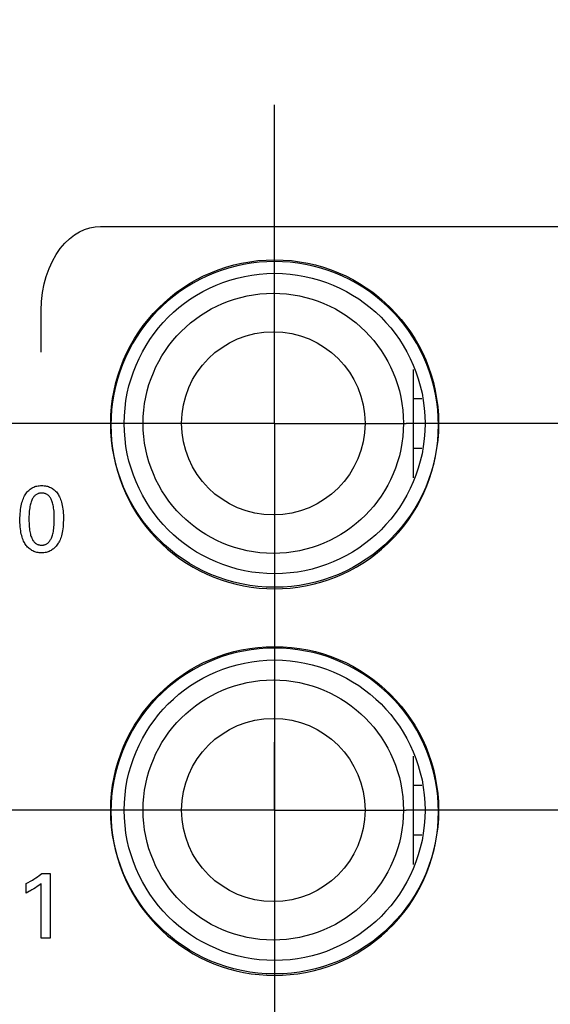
# Model space of a CAD drawing. Header units: inches. Extents: x 0.2 to 16.8, y 0.1 to 10.8.
# Tile 24 of 47: x 4.178 to 4.572, y 6.643 to 7.374. Entities that reach past the tile are written whole.
import ezdxf

# ---------------------------------------------------------------- set-up
doc = ezdxf.new("R2010")
doc.units = ezdxf.units.IN
doc.header["$LTSCALE"] = 0.935
doc.header["$MEASUREMENT"] = 0
doc.linetypes.add('CENTER', pattern=[0.6, 0.375, -0.075, 0.075, -0.075])
doc.layers.get('0').update_dxf_attribs({"linetype": 'CONTINUOUS'})
for name, color, linetype in [('ARTWORK', 7, 'CONTINUOUS'), ('DEFAULT_1', 7, 'CENTER'), ('DIMENSIONS', 7, 'CONTINUOUS')]:
    doc.layers.add(name, color=color, linetype=linetype)
doc.styles.get("Standard").update_dxf_attribs({"font": 'txt', "width": 0.8})
doc.dimstyles.new('DIMSTYLE_2', dxfattribs={"dimtxt": 0.125, "dimasz": 0.18, "dimexe": 0.18, "dimexo": 0.0625, "dimgap": 0.09, "dimtad": 0, "dimtih": 1, "dimtoh": 1, "dimdec": 3, "dimzin": 4, "dimdsep": 46, "dimtxsty": 'STANDARD', "dimblk": '_FILLED', "dimblk1": '_FILLED', "dimblk2": '_FILLED', "dimcen": 0.09, "dimadec": 0, "dimazin": 0, "dimtp": 0.001, "dimtm": 0.001, "dimtfac": 1, "dimtdec": 3, "dimtofl": 0, "dimtmove": 0, "dimatfit": 3, "dimldrblk": '_FILLED', "dimfxl": 1, "dimtolj": 1, "dimtzin": 4, "dimarcsym": 0})

# ---------------------------------------------------------------- blocks, each defined once
blk = doc.blocks.new('*D16')
at = {"layer": 'DIMENSIONS', "color": 2, "linetype": 'CONTINUOUS'}
blk.add_line((4.18497, 3.19738), (3.43997, 3.19738), dxfattribs=at)
at = {"layer": 'DIMENSIONS', "color": 2, "linetype": 'CONTINUOUS', "width": 0.8}
for s, p in [('[', (2.57747, 3.13488)), (']', (3.27747, 3.13488)), ('4.819', (1.95247, 3.13488)), ('122.41', (2.67747, 3.13488))]:
    blk.add_text(s, height=0.125, dxfattribs=at).set_placement(p)
blk = doc.blocks.new('_FILLED')
at = {"color": 0, "linetype": 'BYBLOCK'}
blk.add_solid([(0, 0), (-1, 0.1736), (-1, -0.1736)], dxfattribs=at)
blk = doc.blocks.new('*D21')
at = {"layer": 'DIMENSIONS', "color": 2, "linetype": 'CONTINUOUS'}
blk.add_line((4.36747, 7.012), (4.36747, 2.31488), dxfattribs=at)
at = {"layer": 'DIMENSIONS', "color": 2, "linetype": 'CONTINUOUS', "width": 0.8}
for s, p in [(']', (4.42997, 2.15238)), ('1.37', (4.42997, 1.75238)), ('[', (4.42997, 1.65238)), ('.054', (4.42997, 1.12738)), ('10X -', (4.42997, 0.62738))]:
    blk.add_text(s, height=0.125, rotation=90, dxfattribs=at).set_placement(p)
blk = doc.blocks.new('*D22')
at = {"layer": 'DIMENSIONS', "color": 2, "linetype": 'CONTINUOUS'}
blk.add_line((4.70147, 7.012), (4.70147, 2.31488), dxfattribs=at)
at = {"layer": 'DIMENSIONS', "color": 2, "linetype": 'CONTINUOUS', "width": 0.8}
for s, p in [(']', (4.76397, 2.15238)), ('7.11', (4.76397, 1.75238)), ('[', (4.76397, 1.65238)), ('.280', (4.76397, 1.12738)), ('9X ', (4.76397, 0.82738))]:
    blk.add_text(s, height=0.125, rotation=90, dxfattribs=at).set_placement(p)
blk = doc.blocks.new('*D23')
at = {"layer": 'DIMENSIONS', "color": 2, "linetype": 'CONTINUOUS'}
for p, q in [((4.70947, 4.33777), (4.70947, 2.88968)), ((4.70947, 2.88968), (4.88728, 2.61657)), ((4.88728, 2.61657), (4.88728, 2.31488))]:
    blk.add_line(p, q, dxfattribs=at)
at = {"layer": 'DIMENSIONS', "color": 2, "linetype": 'CONTINUOUS', "width": 0.8}
for s, p in [(']', (4.94978, 2.15238)), ('7.32', (4.94978, 1.75238)), ('[', (4.94978, 1.65238)), ('.288', (4.94978, 1.12738))]:
    blk.add_text(s, height=0.125, rotation=90, dxfattribs=at).set_placement(p)

msp = doc.modelspace()

# ---------------------------------------------------------------- linework, layer by layer
at = {"color": 7, "linetype": 'CONTINUOUS'}
for p, q in [((4.47047, 7.03429), (4.47047, 7.11471)), ((4.47047, 7.09315), (4.47651, 7.09315)), ((4.47047, 7.05615), (4.47655, 7.05615)), ((4.47047, 6.74729), (4.47047, 6.82771)), ((4.47047, 6.80615), (4.47651, 6.80615)), ((4.47047, 6.76915), (4.47655, 6.76915))]:
    msp.add_line(p, q, dxfattribs=at)
for centre, radius in [((4.36747, 7.0745), 0.1215), ((4.36747, 7.0745), 0.1115), ((4.36647, 7.07465), 0.0965), ((4.36647, 7.07465), 0.068), ((4.36747, 6.7875), 0.1215), ((4.36747, 6.7875), 0.1115), ((4.36647, 6.78765), 0.0965), ((4.36647, 6.78765), 0.068)]:
    msp.add_circle(centre, radius, dxfattribs=at)
at = {"layer": 'ARTWORK', "color": 7, "linetype": 'CONTINUOUS'}
for p, q in [((4.22661, 7.21856), (4.23051, 7.21983)), ((4.23051, 7.21983), (4.23446, 7.22059)), ((4.23446, 7.22059), (4.23845, 7.22084)), ((4.23845, 7.22084), (4.83009, 7.22084)), ((4.2154, 7.21163), (4.21904, 7.21447)), ((4.21904, 7.21447), (4.22279, 7.21678)), ((4.22279, 7.21678), (4.22661, 7.21856)), ((4.20858, 7.20431), (4.2119, 7.20824)), ((4.2119, 7.20824), (4.2154, 7.21163)), ((4.20269, 7.19489), (4.2055, 7.19985)), ((4.2055, 7.19985), (4.20858, 7.20431)), ((4.20022, 7.18946), (4.20269, 7.19489)), ((4.33889, 7.19135), (4.33334, 7.18987)), ((4.3445, 7.19256), (4.33889, 7.19135)), ((4.35018, 7.19351), (4.3445, 7.19256)), ((4.3559, 7.19419), (4.35018, 7.19351)), ((4.36167, 7.1946), (4.3559, 7.19419)), ((4.36748, 7.19473), (4.36167, 7.1946)), ((4.37329, 7.1946), (4.36748, 7.19473)), ((4.37905, 7.19419), (4.37329, 7.1946)), ((4.38478, 7.19351), (4.37905, 7.19419)), ((4.39045, 7.19256), (4.38478, 7.19351)), ((4.39606, 7.19135), (4.39045, 7.19256)), ((4.40161, 7.18987), (4.39606, 7.19135)), ((4.19663, 7.1781), (4.19814, 7.18363)), ((4.19814, 7.18363), (4.20022, 7.18946)), ((4.31721, 7.18388), (4.31203, 7.18137)), ((4.32249, 7.18613), (4.31721, 7.18388)), ((4.32788, 7.18813), (4.32249, 7.18613)), ((4.33334, 7.18987), (4.32788, 7.18813)), ((4.40708, 7.18813), (4.40161, 7.18987)), ((4.41246, 7.18613), (4.40708, 7.18813)), ((4.41774, 7.18387), (4.41246, 7.18613)), ((4.42292, 7.18137), (4.41774, 7.18387)), ((4.19539, 7.1717), (4.19663, 7.1781)), ((4.30697, 7.17861), (4.30205, 7.17562)), ((4.31203, 7.18137), (4.30697, 7.17861)), ((4.42798, 7.17861), (4.42292, 7.18137)), ((4.43291, 7.17562), (4.42798, 7.17861)), ((4.19464, 7.1651), (4.19539, 7.1717)), ((4.29263, 7.16893), (4.28816, 7.16526)), ((4.29726, 7.17239), (4.29263, 7.16893)), ((4.30205, 7.17562), (4.29726, 7.17239)), ((4.43769, 7.17239), (4.43291, 7.17562)), ((4.44233, 7.16893), (4.43769, 7.17239)), ((4.4468, 7.16525), (4.44233, 7.16893)), ((4.19439, 7.15836), (4.19464, 7.1651)), ((4.28386, 7.16137), (4.27976, 7.15728)), ((4.28816, 7.16526), (4.28386, 7.16137)), ((4.45109, 7.16136), (4.4468, 7.16525)), ((4.45148, 7.16099), (4.45109, 7.16136)), ((4.19439, 7.12739), (4.19439, 7.15836)), ((4.27938, 7.15689), (4.2755, 7.1526)), ((4.27976, 7.15728), (4.27938, 7.15689)), ((4.45557, 7.15688), (4.45148, 7.16099)), ((4.45946, 7.15259), (4.45557, 7.15688)), ((4.27182, 7.14813), (4.26836, 7.14349)), ((4.2755, 7.1526), (4.27182, 7.14813)), ((4.46314, 7.14812), (4.45946, 7.15259)), ((4.46659, 7.14349), (4.46314, 7.14812)), ((4.26836, 7.14349), (4.26513, 7.13871)), ((4.46982, 7.1387), (4.46659, 7.14349)), ((4.26214, 7.13378), (4.25939, 7.12872)), ((4.26513, 7.13871), (4.26214, 7.13378)), ((4.47282, 7.13377), (4.46982, 7.1387)), ((4.47557, 7.12871), (4.47282, 7.13377)), ((4.25939, 7.12872), (4.25688, 7.12354)), ((4.47808, 7.12354), (4.47557, 7.12871)), ((4.25462, 7.11826), (4.25262, 7.11288)), ((4.25688, 7.12354), (4.25462, 7.11826)), ((4.48034, 7.11825), (4.47808, 7.12354)), ((4.48234, 7.11287), (4.48034, 7.11825)), ((4.25262, 7.11288), (4.25088, 7.10741)), ((4.48408, 7.1074), (4.48234, 7.11287)), ((4.25088, 7.10741), (4.2494, 7.10186)), ((4.48556, 7.10186), (4.48408, 7.1074)), ((4.24819, 7.09625), (4.24724, 7.09058)), ((4.2494, 7.10186), (4.24819, 7.09625)), ((4.48677, 7.09624), (4.48556, 7.10186)), ((4.48772, 7.09057), (4.48677, 7.09624)), ((4.24724, 7.09058), (4.24656, 7.08485)), ((4.48839, 7.08485), (4.48772, 7.09057)), ((4.24656, 7.08485), (4.24616, 7.07908)), ((4.4888, 7.07908), (4.48839, 7.08485)), ((4.24616, 7.07908), (4.24602, 7.07327)), ((4.48894, 7.07327), (4.4888, 7.07908)), ((4.24602, 7.07327), (4.24616, 7.06747)), ((4.24616, 7.06747), (4.24656, 7.0617)), ((4.48839, 7.0617), (4.4888, 7.06747)), ((4.4888, 7.06747), (4.48894, 7.07327)), ((4.24656, 7.0617), (4.24724, 7.05597)), ((4.48772, 7.05597), (4.48839, 7.0617)), ((4.24724, 7.05597), (4.24819, 7.0503)), ((4.48677, 7.0503), (4.48772, 7.05597)), ((4.24819, 7.0503), (4.2494, 7.04468)), ((4.2494, 7.04468), (4.25088, 7.03914)), ((4.48408, 7.03914), (4.48556, 7.04469)), ((4.48556, 7.04469), (4.48677, 7.0503)), ((4.25088, 7.03914), (4.25262, 7.03367)), ((4.48234, 7.03368), (4.48408, 7.03914)), ((4.25262, 7.03367), (4.25462, 7.02829)), ((4.48034, 7.02829), (4.48234, 7.03368)), ((4.18301, 7.02232), (4.18351, 7.02302)), ((4.18351, 7.02302), (4.18403, 7.02368)), ((4.18403, 7.02368), (4.18457, 7.02429)), ((4.18457, 7.02429), (4.18513, 7.02486)), ((4.18513, 7.02486), (4.18571, 7.02538)), ((4.18571, 7.02538), (4.18632, 7.02586)), ((4.18632, 7.02586), (4.18695, 7.0263)), ((4.18695, 7.0263), (4.1876, 7.02669)), ((4.1876, 7.02669), (4.18828, 7.02705)), ((4.18828, 7.02705), (4.18898, 7.02737)), ((4.18898, 7.02737), (4.18971, 7.02765)), ((4.18971, 7.02765), (4.19047, 7.02788)), ((4.19047, 7.02788), (4.19126, 7.02808)), ((4.19126, 7.02808), (4.19209, 7.02824)), ((4.19209, 7.02824), (4.19294, 7.02835)), ((4.19273, 7.02263), (4.19226, 7.02249)), ((4.19322, 7.02274), (4.19273, 7.02263)), ((4.19294, 7.02835), (4.19384, 7.02842)), ((4.19374, 7.02282), (4.19322, 7.02274)), ((4.19428, 7.02287), (4.19374, 7.02282)), ((4.19384, 7.02842), (4.19477, 7.02844)), ((4.19484, 7.02289), (4.19428, 7.02287)), ((4.19477, 7.02844), (4.19572, 7.02842)), ((4.1954, 7.02287), (4.19484, 7.02289)), ((4.19595, 7.02282), (4.1954, 7.02287)), ((4.19572, 7.02842), (4.19664, 7.02835)), ((4.19646, 7.02274), (4.19595, 7.02282)), ((4.19696, 7.02263), (4.19646, 7.02274)), ((4.19664, 7.02835), (4.19752, 7.02824)), ((4.19743, 7.02249), (4.19696, 7.02263)), ((4.19752, 7.02824), (4.19836, 7.02808)), ((4.19836, 7.02808), (4.19916, 7.02788)), ((4.19916, 7.02788), (4.19994, 7.02765)), ((4.19994, 7.02765), (4.20068, 7.02737)), ((4.20068, 7.02737), (4.20139, 7.02706)), ((4.20139, 7.02706), (4.20208, 7.0267)), ((4.20208, 7.0267), (4.20273, 7.02631)), ((4.20273, 7.02631), (4.20337, 7.02588)), ((4.20337, 7.02588), (4.20397, 7.0254)), ((4.20397, 7.0254), (4.20456, 7.02489)), ((4.20456, 7.02489), (4.20512, 7.02433)), ((4.20512, 7.02433), (4.20566, 7.02373)), ((4.20566, 7.02373), (4.20618, 7.02309)), ((4.20618, 7.02309), (4.20667, 7.02239)), ((4.25462, 7.02829), (4.25688, 7.023)), ((4.25688, 7.023), (4.25938, 7.01782)), ((4.47557, 7.01783), (4.47808, 7.02301)), ((4.47808, 7.02301), (4.48034, 7.02829)), ((4.17985, 7.01465), (4.18016, 7.01583)), ((4.18016, 7.01583), (4.18049, 7.01693)), ((4.18049, 7.01693), (4.18085, 7.01798)), ((4.18085, 7.01798), (4.18123, 7.01896)), ((4.18123, 7.01896), (4.18164, 7.01988)), ((4.18164, 7.01988), (4.18207, 7.02075)), ((4.18207, 7.02075), (4.18253, 7.02156)), ((4.18253, 7.02156), (4.18301, 7.02232)), ((4.18668, 7.0155), (4.18645, 7.01468)), ((4.18692, 7.01627), (4.18668, 7.0155)), ((4.18718, 7.01698), (4.18692, 7.01627)), ((4.18746, 7.01764), (4.18718, 7.01698)), ((4.18775, 7.01825), (4.18746, 7.01764)), ((4.18806, 7.01881), (4.18775, 7.01825)), ((4.18837, 7.01932), (4.18806, 7.01881)), ((4.1887, 7.0198), (4.18837, 7.01932)), ((4.18904, 7.02023), (4.1887, 7.0198)), ((4.1894, 7.02063), (4.18904, 7.02023)), ((4.18976, 7.02099), (4.1894, 7.02063)), ((4.19014, 7.02132), (4.18976, 7.02099)), ((4.19054, 7.02161), (4.19014, 7.02132)), ((4.19094, 7.02188), (4.19054, 7.02161)), ((4.19136, 7.02211), (4.19094, 7.02188)), ((4.1918, 7.02231), (4.19136, 7.02211)), ((4.19226, 7.02249), (4.1918, 7.02231)), ((4.19766, 7.02241), (4.19743, 7.02249)), ((4.19788, 7.02232), (4.19766, 7.02241)), ((4.19832, 7.02212), (4.19788, 7.02232)), ((4.19873, 7.02189), (4.19832, 7.02212)), ((4.19913, 7.02163), (4.19873, 7.02189)), ((4.19952, 7.02134), (4.19913, 7.02163)), ((4.19989, 7.02102), (4.19952, 7.02134)), ((4.20025, 7.02066), (4.19989, 7.02102)), ((4.20059, 7.02027), (4.20025, 7.02066)), ((4.20092, 7.01984), (4.20059, 7.02027)), ((4.20124, 7.01937), (4.20092, 7.01984)), ((4.20155, 7.01886), (4.20124, 7.01937)), ((4.20184, 7.0183), (4.20155, 7.01886)), ((4.20212, 7.01769), (4.20184, 7.0183)), ((4.20239, 7.01703), (4.20212, 7.01769)), ((4.20264, 7.01632), (4.20239, 7.01703)), ((4.20288, 7.01554), (4.20264, 7.01632)), ((4.2031, 7.0147), (4.20288, 7.01554)), ((4.20667, 7.02239), (4.20715, 7.02165)), ((4.20715, 7.02165), (4.2076, 7.02086)), ((4.2076, 7.02086), (4.20802, 7.02001)), ((4.20802, 7.02001), (4.20842, 7.0191)), ((4.20842, 7.0191), (4.2088, 7.01814)), ((4.2088, 7.01814), (4.20915, 7.01712)), ((4.20915, 7.01712), (4.20947, 7.01603)), ((4.20947, 7.01603), (4.20977, 7.01488)), ((4.25938, 7.01782), (4.26214, 7.01277)), ((4.47282, 7.01277), (4.47557, 7.01783)), ((4.17883, 7.0078), (4.17896, 7.0093)), ((4.17896, 7.0093), (4.17913, 7.01074)), ((4.17913, 7.01074), (4.17934, 7.01211)), ((4.17934, 7.01211), (4.17958, 7.01342)), ((4.17958, 7.01342), (4.17985, 7.01465)), ((4.18548, 7.00826), (4.1854, 7.0069)), ((4.18559, 7.00953), (4.18548, 7.00826)), ((4.18572, 7.01071), (4.18559, 7.00953)), ((4.18587, 7.01181), (4.18572, 7.01071)), ((4.18604, 7.01283), (4.18587, 7.01181)), ((4.18623, 7.01379), (4.18604, 7.01283)), ((4.18645, 7.01468), (4.18623, 7.01379)), ((4.2033, 7.01379), (4.2031, 7.0147)), ((4.20348, 7.0128), (4.2033, 7.01379)), ((4.20365, 7.01173), (4.20348, 7.0128)), ((4.20379, 7.01058), (4.20365, 7.01173)), ((4.20391, 7.00933), (4.20379, 7.01058)), ((4.20401, 7.00798), (4.20391, 7.00933)), ((4.20408, 7.00651), (4.20401, 7.00798)), ((4.20977, 7.01488), (4.21003, 7.01366)), ((4.21003, 7.01366), (4.21026, 7.01238)), ((4.21026, 7.01238), (4.21046, 7.01102)), ((4.21046, 7.01102), (4.21062, 7.0096)), ((4.21062, 7.0096), (4.21074, 7.0081)), ((4.21074, 7.0081), (4.21082, 7.00654)), ((4.26214, 7.01277), (4.26513, 7.00784)), ((4.46982, 7.00785), (4.47282, 7.01277)), ((4.17866, 7.00295), (4.17868, 7.00462)), ((4.17866, 7.0029), (4.17866, 7.00295)), ((4.17868, 7.0011), (4.17866, 7.0029)), ((4.17868, 7.00462), (4.17873, 7.00623)), ((4.17875, 6.99941), (4.17868, 7.0011)), ((4.17873, 7.00623), (4.17883, 7.0078)), ((4.18533, 7.00384), (4.18532, 7.00324)), ((4.18532, 7.00324), (4.18534, 7.00193)), ((4.18535, 7.00543), (4.18533, 7.00384)), ((4.18534, 7.00193), (4.18538, 7.00044)), ((4.1854, 7.0069), (4.18535, 7.00543)), ((4.20407, 7.0003), (4.20412, 7.00172)), ((4.20412, 7.00491), (4.20408, 7.00651)), ((4.20414, 7.00339), (4.20412, 7.00491)), ((4.20412, 7.00172), (4.20414, 7.00324)), ((4.20414, 7.00324), (4.20414, 7.00339)), ((4.21081, 7.001), (4.21072, 6.9993)), ((4.21086, 7.00284), (4.21081, 7.001)), ((4.21082, 7.00654), (4.21086, 7.0049)), ((4.21086, 7.0049), (4.21087, 7.00401)), ((4.21087, 7.00401), (4.21086, 7.00284)), ((4.26513, 7.00784), (4.26836, 7.00305)), ((4.26836, 7.00305), (4.27182, 6.99842)), ((4.46314, 6.99842), (4.46659, 7.00306)), ((4.46659, 7.00306), (4.46982, 7.00785)), ((4.17886, 6.99783), (4.17875, 6.99941)), ((4.17901, 6.99635), (4.17886, 6.99783)), ((4.17919, 6.99497), (4.17901, 6.99635)), ((4.17941, 6.99367), (4.17919, 6.99497)), ((4.17967, 6.99245), (4.17941, 6.99367)), ((4.18538, 7.00044), (4.18545, 6.99904)), ((4.18545, 6.99904), (4.18554, 6.99774)), ((4.18554, 6.99774), (4.18567, 6.99653)), ((4.18567, 6.99653), (4.18581, 6.99541)), ((4.18581, 6.99541), (4.18598, 6.99436)), ((4.18598, 6.99436), (4.18617, 6.99339)), ((4.18617, 6.99339), (4.18638, 6.99248)), ((4.20303, 6.99253), (4.20325, 6.99342)), ((4.20325, 6.99342), (4.20344, 6.99439)), ((4.20344, 6.99439), (4.20361, 6.99542)), ((4.20361, 6.99542), (4.20377, 6.99652)), ((4.20377, 6.99652), (4.20389, 6.9977)), ((4.20389, 6.9977), (4.204, 6.99896)), ((4.204, 6.99896), (4.20407, 7.0003)), ((4.20999, 6.99354), (4.20972, 6.99233)), ((4.21022, 6.99484), (4.20999, 6.99354)), ((4.21042, 6.99622), (4.21022, 6.99484)), ((4.21059, 6.99771), (4.21042, 6.99622)), ((4.21072, 6.9993), (4.21059, 6.99771)), ((4.27182, 6.99842), (4.2755, 6.99395)), ((4.2755, 6.99395), (4.27938, 6.98966)), ((4.45557, 6.98966), (4.45946, 6.99396)), ((4.45946, 6.99396), (4.46314, 6.99842)), ((4.17995, 6.9913), (4.17967, 6.99245)), ((4.18027, 6.99021), (4.17995, 6.9913)), ((4.18061, 6.98918), (4.18027, 6.99021)), ((4.18099, 6.98819), (4.18061, 6.98918)), ((4.18141, 6.98723), (4.18099, 6.98819)), ((4.18179, 6.98644), (4.18141, 6.98723)), ((4.18196, 6.98611), (4.18179, 6.98644)), ((4.18236, 6.98538), (4.18196, 6.98611)), ((4.18638, 6.99248), (4.1866, 6.99165)), ((4.1866, 6.99165), (4.18685, 6.99087)), ((4.18685, 6.99087), (4.18711, 6.99015)), ((4.18711, 6.99015), (4.18738, 6.98949)), ((4.18738, 6.98949), (4.18767, 6.98887)), ((4.18767, 6.98887), (4.18797, 6.98831)), ((4.18797, 6.98831), (4.18828, 6.98779)), ((4.18828, 6.98779), (4.1886, 6.98732)), ((4.1886, 6.98732), (4.18894, 6.98688)), ((4.18894, 6.98688), (4.18929, 6.98648)), ((4.18929, 6.98648), (4.18965, 6.98612)), ((4.18965, 6.98612), (4.19003, 6.98579)), ((4.19933, 6.98581), (4.19971, 6.98614)), ((4.19971, 6.98614), (4.20007, 6.9865)), ((4.20007, 6.9865), (4.20043, 6.9869)), ((4.20043, 6.9869), (4.20077, 6.98734)), ((4.20077, 6.98734), (4.2011, 6.98782)), ((4.2011, 6.98782), (4.20142, 6.98835)), ((4.20142, 6.98835), (4.20172, 6.98891)), ((4.20172, 6.98891), (4.20201, 6.98953)), ((4.20201, 6.98953), (4.20229, 6.9902)), ((4.20229, 6.9902), (4.20256, 6.99092)), ((4.20256, 6.99092), (4.2028, 6.99169)), ((4.2028, 6.99169), (4.20303, 6.99253)), ((4.20728, 6.98601), (4.20704, 6.98561)), ((4.20751, 6.98641), (4.20728, 6.98601)), ((4.20796, 6.98726), (4.20751, 6.98641)), ((4.20837, 6.98816), (4.20796, 6.98726)), ((4.20875, 6.98911), (4.20837, 6.98816)), ((4.2091, 6.99012), (4.20875, 6.98911)), ((4.20943, 6.99119), (4.2091, 6.99012)), ((4.20972, 6.99233), (4.20943, 6.99119)), ((4.27938, 6.98966), (4.27976, 6.98926)), ((4.27976, 6.98926), (4.28386, 6.98518)), ((4.45148, 6.98555), (4.45557, 6.98966)), ((4.18281, 6.98468), (4.18236, 6.98538)), ((4.1833, 6.984), (4.18281, 6.98468)), ((4.18382, 6.98336), (4.1833, 6.984)), ((4.18437, 6.98275), (4.18382, 6.98336)), ((4.18495, 6.98218), (4.18437, 6.98275)), ((4.18556, 6.98164), (4.18495, 6.98218)), ((4.1862, 6.98114), (4.18556, 6.98164)), ((4.18686, 6.98069), (4.1862, 6.98114)), ((4.18754, 6.98027), (4.18686, 6.98069)), ((4.18825, 6.9799), (4.18754, 6.98027)), ((4.18897, 6.97957), (4.18825, 6.9799)), ((4.18972, 6.97928), (4.18897, 6.97957)), ((4.19049, 6.97903), (4.18972, 6.97928)), ((4.19003, 6.98579), (4.19042, 6.9855)), ((4.19042, 6.9855), (4.19082, 6.98524)), ((4.19128, 6.97883), (4.19049, 6.97903)), ((4.19082, 6.98524), (4.19124, 6.985)), ((4.19124, 6.985), (4.19168, 6.9848)), ((4.19208, 6.97867), (4.19128, 6.97883)), ((4.19168, 6.9848), (4.19213, 6.98463)), ((4.19291, 6.97856), (4.19208, 6.97867)), ((4.19213, 6.98463), (4.19236, 6.98455)), ((4.19236, 6.98455), (4.1926, 6.98449)), ((4.1926, 6.98449), (4.19309, 6.98437)), ((4.19309, 6.98437), (4.1936, 6.98429)), ((4.1936, 6.98429), (4.19414, 6.98424)), ((4.19414, 6.98424), (4.19469, 6.98423)), ((4.19469, 6.98423), (4.19524, 6.98424)), ((4.19524, 6.98424), (4.19577, 6.98429)), ((4.19577, 6.98429), (4.19603, 6.98433)), ((4.19603, 6.98433), (4.19628, 6.98438)), ((4.19628, 6.98438), (4.19676, 6.98449)), ((4.19724, 6.97869), (4.19644, 6.97857)), ((4.19676, 6.98449), (4.19723, 6.98463)), ((4.19723, 6.98463), (4.19768, 6.9848)), ((4.19803, 6.97886), (4.19724, 6.97869)), ((4.19768, 6.9848), (4.19811, 6.98501)), ((4.1988, 6.97906), (4.19803, 6.97886)), ((4.19811, 6.98501), (4.19853, 6.98524)), ((4.19853, 6.98524), (4.19894, 6.98551)), ((4.19956, 6.97931), (4.1988, 6.97906)), ((4.19894, 6.98551), (4.19933, 6.98581)), ((4.20029, 6.97959), (4.19956, 6.97931)), ((4.201, 6.97992), (4.20029, 6.97959)), ((4.20169, 6.98028), (4.201, 6.97992)), ((4.20236, 6.98069), (4.20169, 6.98028)), ((4.203, 6.98113), (4.20236, 6.98069)), ((4.20361, 6.98161), (4.203, 6.98113)), ((4.2042, 6.98214), (4.20361, 6.98161)), ((4.20484, 6.98277), (4.2042, 6.98214)), ((4.20544, 6.98343), (4.20484, 6.98277)), ((4.20601, 6.98412), (4.20544, 6.98343)), ((4.20654, 6.98484), (4.20601, 6.98412)), ((4.20704, 6.98561), (4.20654, 6.98484)), ((4.28386, 6.98518), (4.28815, 6.98129)), ((4.28815, 6.98129), (4.29262, 6.97761)), ((4.44233, 6.97762), (4.4468, 6.98129)), ((4.4468, 6.98129), (4.45109, 6.98518)), ((4.45109, 6.98518), (4.45148, 6.98555)), ((4.19376, 6.97849), (4.19291, 6.97856)), ((4.19463, 6.97846), (4.19376, 6.97849)), ((4.19484, 6.97847), (4.19463, 6.97846)), ((4.19563, 6.9785), (4.19484, 6.97847)), ((4.19644, 6.97857), (4.19563, 6.9785)), ((4.29262, 6.97761), (4.29726, 6.97416)), ((4.29726, 6.97416), (4.30204, 6.97093)), ((4.43291, 6.97093), (4.4377, 6.97416)), ((4.4377, 6.97416), (4.44233, 6.97762)), ((4.30204, 6.97093), (4.30697, 6.96793)), ((4.30697, 6.96793), (4.31203, 6.96518)), ((4.31203, 6.96518), (4.31721, 6.96267)), ((4.41774, 6.96267), (4.42292, 6.96518)), ((4.42292, 6.96518), (4.42798, 6.96793)), ((4.42798, 6.96793), (4.43291, 6.97093)), ((4.31721, 6.96267), (4.32249, 6.96042)), ((4.32249, 6.96042), (4.32787, 6.95842)), ((4.32787, 6.95842), (4.33334, 6.95668)), ((4.40161, 6.95668), (4.40708, 6.95842)), ((4.40708, 6.95842), (4.41246, 6.96042)), ((4.41246, 6.96042), (4.41774, 6.96267)), ((4.33334, 6.95668), (4.33889, 6.9552)), ((4.33889, 6.9552), (4.3445, 6.95398)), ((4.3445, 6.95398), (4.35018, 6.95304)), ((4.35018, 6.95304), (4.3559, 6.95236)), ((4.3559, 6.95236), (4.36167, 6.95195)), ((4.36167, 6.95195), (4.36748, 6.95181)), ((4.36748, 6.95181), (4.37329, 6.95195)), ((4.37329, 6.95195), (4.37905, 6.95236)), ((4.37905, 6.95236), (4.38478, 6.95304)), ((4.38478, 6.95304), (4.39045, 6.95398)), ((4.39045, 6.95398), (4.39606, 6.9552)), ((4.39606, 6.9552), (4.40161, 6.95668)), ((4.3445, 6.90566), (4.33889, 6.90445)), ((4.35018, 6.90661), (4.3445, 6.90566)), ((4.3559, 6.90729), (4.35018, 6.90661)), ((4.36167, 6.90769), (4.3559, 6.90729)), ((4.36748, 6.90783), (4.36167, 6.90769)), ((4.37329, 6.90769), (4.36748, 6.90783)), ((4.37905, 6.90729), (4.37329, 6.90769)), ((4.38478, 6.90661), (4.37905, 6.90729)), ((4.39045, 6.90566), (4.38478, 6.90661)), ((4.39606, 6.90445), (4.39045, 6.90566)), ((4.32249, 6.89923), (4.31721, 6.89697)), ((4.32787, 6.90123), (4.32249, 6.89923)), ((4.33334, 6.90297), (4.32787, 6.90123)), ((4.33889, 6.90445), (4.33334, 6.90297)), ((4.40161, 6.90297), (4.39606, 6.90445)), ((4.40708, 6.90123), (4.40161, 6.90297)), ((4.41246, 6.89923), (4.40708, 6.90123)), ((4.41774, 6.89697), (4.41246, 6.89923)), ((4.30697, 6.89171), (4.30204, 6.88872)), ((4.31203, 6.89447), (4.30697, 6.89171)), ((4.31721, 6.89697), (4.31203, 6.89447)), ((4.42292, 6.89446), (4.41774, 6.89697)), ((4.42798, 6.89171), (4.42292, 6.89446)), ((4.43291, 6.88871), (4.42798, 6.89171)), ((4.29726, 6.88549), (4.29262, 6.88203)), ((4.30204, 6.88872), (4.29726, 6.88549)), ((4.4377, 6.88548), (4.43291, 6.88871)), ((4.44233, 6.88203), (4.4377, 6.88548)), ((4.28815, 6.87835), (4.28386, 6.87447)), ((4.29262, 6.88203), (4.28815, 6.87835)), ((4.4468, 6.87835), (4.44233, 6.88203)), ((4.45109, 6.87446), (4.4468, 6.87835)), ((4.27938, 6.86999), (4.2755, 6.8657)), ((4.27976, 6.87038), (4.27938, 6.86999)), ((4.28386, 6.87447), (4.27976, 6.87038)), ((4.45148, 6.87409), (4.45109, 6.87446)), ((4.45557, 6.86998), (4.45148, 6.87409)), ((4.45946, 6.86569), (4.45557, 6.86998)), ((4.2755, 6.8657), (4.27182, 6.86123)), ((4.46314, 6.86122), (4.45946, 6.86569)), ((4.26836, 6.85659), (4.26513, 6.85181)), ((4.27182, 6.86123), (4.26836, 6.85659)), ((4.46659, 6.85658), (4.46314, 6.86122)), ((4.46982, 6.8518), (4.46659, 6.85658)), ((4.26513, 6.85181), (4.26214, 6.84688)), ((4.47282, 6.84687), (4.46982, 6.8518)), ((4.25938, 6.84182), (4.25688, 6.83664)), ((4.26214, 6.84688), (4.25938, 6.84182)), ((4.47557, 6.84181), (4.47282, 6.84687)), ((4.47808, 6.83663), (4.47557, 6.84181)), ((4.25688, 6.83664), (4.25462, 6.83136)), ((4.48034, 6.83135), (4.47808, 6.83663)), ((4.25262, 6.82598), (4.25088, 6.82051)), ((4.25462, 6.83136), (4.25262, 6.82598)), ((4.48234, 6.82597), (4.48034, 6.83135)), ((4.48408, 6.8205), (4.48234, 6.82597)), ((4.25088, 6.82051), (4.2494, 6.81496)), ((4.48556, 6.81496), (4.48408, 6.8205)), ((4.2494, 6.81496), (4.24819, 6.80935)), ((4.48677, 6.80934), (4.48556, 6.81496)), ((4.24724, 6.80367), (4.24656, 6.79795)), ((4.24819, 6.80935), (4.24724, 6.80367)), ((4.48772, 6.80367), (4.48677, 6.80934)), ((4.48839, 6.79795), (4.48772, 6.80367)), ((4.24656, 6.79795), (4.24616, 6.79218)), ((4.4888, 6.79218), (4.48839, 6.79795)), ((4.24616, 6.79218), (4.24602, 6.78637)), ((4.48894, 6.78637), (4.4888, 6.79218)), ((4.24602, 6.78637), (4.24616, 6.78056)), ((4.4888, 6.78056), (4.48894, 6.78637)), ((4.24616, 6.78056), (4.24656, 6.77479)), ((4.24656, 6.77479), (4.24724, 6.76907)), ((4.48772, 6.76907), (4.48839, 6.77479)), ((4.48839, 6.77479), (4.4888, 6.78056)), ((4.24724, 6.76907), (4.24819, 6.76339)), ((4.48677, 6.7634), (4.48772, 6.76907)), ((4.24819, 6.76339), (4.2494, 6.75778)), ((4.48556, 6.75778), (4.48677, 6.7634)), ((4.2494, 6.75778), (4.25088, 6.75223)), ((4.25088, 6.75223), (4.25262, 6.74676)), ((4.48234, 6.74677), (4.48408, 6.75224)), ((4.48408, 6.75224), (4.48556, 6.75778)), ((4.25262, 6.74676), (4.25462, 6.74138)), ((4.48034, 6.74139), (4.48234, 6.74677)), ((4.19039, 6.73723), (4.19175, 6.73816)), ((4.19175, 6.73816), (4.19296, 6.73903)), ((4.19296, 6.73903), (4.19401, 6.73984)), ((4.19401, 6.73984), (4.1949, 6.74057)), ((4.1949, 6.74057), (4.20108, 6.74057)), ((4.20108, 6.74057), (4.20108, 6.69253)), ((4.25462, 6.74138), (4.25688, 6.7361)), ((4.47808, 6.73611), (4.48034, 6.74139)), ((4.18324, 6.733), (4.1848, 6.73384)), ((4.18324, 6.72606), (4.18324, 6.733)), ((4.1848, 6.73384), (4.18638, 6.73474)), ((4.18638, 6.73474), (4.18795, 6.73568)), ((4.18795, 6.73568), (4.18892, 6.73628)), ((4.18892, 6.73628), (4.19039, 6.73723)), ((4.19152, 6.73083), (4.19028, 6.73001)), ((4.19262, 6.73161), (4.19152, 6.73083)), ((4.19359, 6.73234), (4.19262, 6.73161)), ((4.19442, 6.733), (4.19359, 6.73234)), ((4.19442, 6.69253), (4.19442, 6.733)), ((4.25688, 6.7361), (4.25938, 6.73092)), ((4.25938, 6.73092), (4.26214, 6.72586)), ((4.47282, 6.72587), (4.47557, 6.73093)), ((4.47557, 6.73093), (4.47808, 6.73611)), ((4.18444, 6.72665), (4.18324, 6.72606)), ((4.18579, 6.72735), (4.18444, 6.72665)), ((4.18607, 6.7275), (4.18579, 6.72735)), ((4.18751, 6.72831), (4.18607, 6.7275)), ((4.18893, 6.72916), (4.18751, 6.72831)), ((4.19028, 6.73001), (4.18893, 6.72916)), ((4.26214, 6.72586), (4.26513, 6.72093)), ((4.46982, 6.72094), (4.47282, 6.72587)), ((4.26513, 6.72093), (4.26836, 6.71615)), ((4.26836, 6.71615), (4.27182, 6.71151)), ((4.46314, 6.71152), (4.46659, 6.71616)), ((4.46659, 6.71616), (4.46982, 6.72094)), ((4.27182, 6.71151), (4.2755, 6.70705)), ((4.45946, 6.70705), (4.46314, 6.71152)), ((4.2755, 6.70705), (4.27938, 6.70275)), ((4.27938, 6.70275), (4.27976, 6.70236)), ((4.27976, 6.70236), (4.28386, 6.69827)), ((4.45148, 6.69865), (4.45557, 6.70276)), ((4.45557, 6.70276), (4.45946, 6.70705)), ((4.28386, 6.69827), (4.28815, 6.69439)), ((4.28815, 6.69439), (4.29262, 6.69071)), ((4.44233, 6.69071), (4.4468, 6.69439)), ((4.4468, 6.69439), (4.45109, 6.69828)), ((4.45109, 6.69828), (4.45148, 6.69865)), ((4.20108, 6.69253), (4.19442, 6.69253)), ((4.29262, 6.69071), (4.29726, 6.68725)), ((4.29726, 6.68725), (4.30204, 6.68402)), ((4.43291, 6.68403), (4.4377, 6.68726)), ((4.4377, 6.68726), (4.44233, 6.69071)), ((4.30204, 6.68402), (4.30697, 6.68103)), ((4.30697, 6.68103), (4.31203, 6.67828)), ((4.42292, 6.67828), (4.42798, 6.68103)), ((4.42798, 6.68103), (4.43291, 6.68403)), ((4.31203, 6.67828), (4.31721, 6.67577)), ((4.31721, 6.67577), (4.32249, 6.67351)), ((4.32249, 6.67351), (4.32787, 6.67151)), ((4.40708, 6.67151), (4.41246, 6.67351)), ((4.41246, 6.67351), (4.41774, 6.67577)), ((4.41774, 6.67577), (4.42292, 6.67828)), ((4.32787, 6.67151), (4.33334, 6.66977)), ((4.33334, 6.66977), (4.33889, 6.66829)), ((4.33889, 6.66829), (4.3445, 6.66708)), ((4.3445, 6.66708), (4.35018, 6.66613)), ((4.35018, 6.66613), (4.3559, 6.66546)), ((4.3559, 6.66546), (4.36167, 6.66505)), ((4.36167, 6.66505), (4.36748, 6.66491)), ((4.36748, 6.66491), (4.37329, 6.66505)), ((4.37329, 6.66505), (4.37905, 6.66546)), ((4.37905, 6.66546), (4.38478, 6.66613)), ((4.38478, 6.66613), (4.39045, 6.66708)), ((4.39045, 6.66708), (4.39606, 6.66829)), ((4.39606, 6.66829), (4.40161, 6.66977)), ((4.40161, 6.66977), (4.40708, 6.67151))]:
    msp.add_line(p, q, dxfattribs=at)
at = {"layer": 'DEFAULT_1', "color": 7, "linetype": 'CENTER'}
for p, q in [((4.36747, 7.0745), (4.36747, 7.311)), ((4.36747, 7.0745), (4.13097, 7.0745)), ((4.36747, 7.0745), (4.36747, 6.838)), ((4.36747, 7.0745), (4.46497, 7.0745)), ((4.70147, 7.0745), (4.46497, 7.0745)), ((4.36747, 6.7875), (4.36747, 6.838)), ((4.36747, 6.7875), (4.13097, 6.7875)), ((4.36747, 6.7875), (4.36747, 6.551)), ((4.36747, 6.7875), (4.46497, 6.7875)), ((4.70147, 6.7875), (4.46497, 6.7875))]:
    msp.add_line(p, q, dxfattribs=at)

# ---------------------------------------------------------------- dimensions: what is measured, and where the dimension line sits
at = {"layer": 'DIMENSIONS', "color": 2, "linetype": 'CONTINUOUS'}
for feature_location, offset, origin, picture, middle in [((4.18497, 3.19738), (-0.745, 0), (4.17797, 8.01664), '*D16', (2.66497, 3.19738)), ((4.70947, 4.33777), (0.17781, -2.02289), (4.42147, 8.01664), '*D23', (4.88728, 1.68988))]:
    dim = msp.add_ordinate_dim(feature_location=feature_location, offset=offset, dtype=0, origin=origin, dimstyle='DIMSTYLE_2', dxfattribs=at)
    dim.commit()
    dim.dimension.update_dxf_attribs({"geometry": picture, "text_midpoint": middle})
for feature_location, text, picture, middle in [((4.36747, 7.012), '10X -<>', '*D21', (4.36747, 1.43988)), ((4.70147, 7.012), '9X <>', '*D22', (4.70147, 1.53988))]:
    dim = msp.add_ordinate_dim(feature_location=feature_location, offset=(0, -4.69712), dtype=1, origin=(4.42147, 8.01664), text=text, dimstyle='DIMSTYLE_2', dxfattribs=at)
    dim.commit()
    dim.dimension.update_dxf_attribs({"geometry": picture, "text_midpoint": middle})

doc.saveas('drawing.dxf')
